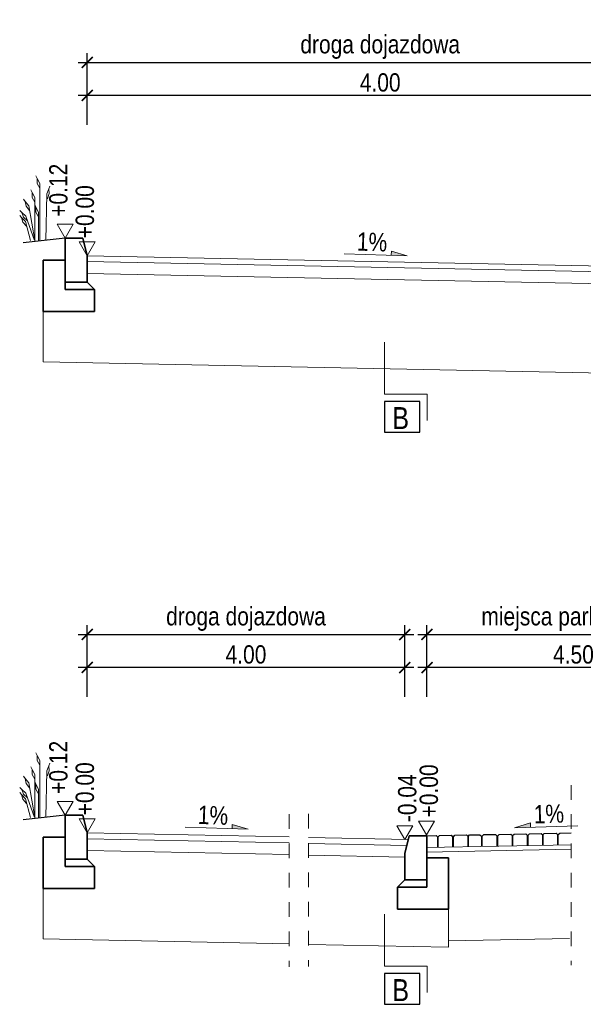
# Model space of a CAD drawing. Header units: metres. Extents: x 45702 to 45878, y -49323 to -49219.
# Tile 7 of 35: x 45726.21 to 45730.05, y -49323.42 to -49316.7. Entities that reach past the tile are written whole.
import ezdxf

# ---------------------------------------------------------------- set-up
doc = ezdxf.new("R2010")
doc.units = ezdxf.units.M
doc.linetypes.add('ACAD_ISO03W100', pattern=[30, 12, -18])
doc.layers.add('00', color=7, linetype='Continuous')
doc.layers.add('OPISY', color=7, linetype='Continuous')
for name, color, linetype, lineweight in [('00_zielen', 82, 'Continuous', 15), ('_L_Tabelka', 7, 'Continuous', 13), ('_P_kostka', 7, 'Continuous', 13), ('_wymiary', 7, 'Continuous', 13), ('DP_OpisSpadki', 7, 'Continuous', 18), ('DP_Warstwy projektowane', 7, 'Continuous', 18), ('elementy betonowe', 7, 'Continuous', 35)]:
    doc.layers.add(name, color=color, linetype=linetype, lineweight=lineweight)
doc.styles.add('znakn', font='ARIALN.TTF')
doc.dimstyles.new('S50_T2.50_[m]', dxfattribs={"dimtxt": 0.125, "dimasz": 0.075, "dimexe": 0.063, "dimexo": 0.125, "dimgap": 0.025, "dimtad": 1, "dimrnd": 0.01, "dimzin": 0, "dimdsep": 46, "dimtxsty": 'znakn', "dimblk": 'ARCHTICK', "dimcen": -0.075, "dimdle": 0.063, "dimadec": 0, "dimazin": 0, "dimtfac": 1, "dimtix": 1, "dimtmove": 2, "dimatfit": 3, "dimfxl": 0.2, "dimfxlon": 1, "dimtolj": 1, "dimtzin": 0, "dimarcsym": 0})

# ---------------------------------------------------------------- blocks, each defined once
blk = doc.blocks.new('_ArchTick')
at = {"color": 0, "linetype": 'ByBlock', "const_width": 0.15}
blk.add_lwpolyline([(-0.5, -0.5), (0.5, 0.5)], dxfattribs=at)
blk = doc.blocks.new('*D1046')
at = {"layer": '_wymiary', "color": 0, "lineweight": -2, "ltscale": 0.5, "transparency": 16777216}
for p, q in [((45726.6665, -49317.4151), (45726.6665, -49317.1521)), ((45730.6665, -49317.4151), (45730.6665, -49317.1521)), ((45730.7295, -49317.2151), (45726.6035, -49317.2151))]:
    blk.add_line(p, q, dxfattribs=at)
at = {"layer": 'Defpoints', "color": 0, "ltscale": 0.5, "transparency": 16777216}
for p in [(45726.6665, -49317.2151), (45726.6665, -49318.4793), (45730.6665, -49319.1025)]:
    blk.add_point(p, dxfattribs=at)
at = {"layer": '_wymiary', "color": 0, "lineweight": -2, "ltscale": 0.5, "transparency": 16777216, "xscale": 0.075, "yscale": 0.075, "zscale": 0.075, "rotation": 180}
blk.add_blockref('_ArchTick', (45726.6665, -49317.2151), dxfattribs=at)
at = {"layer": '_wymiary', "color": 0, "lineweight": -2, "ltscale": 0.5, "transparency": 16777216, "xscale": 0.075, "yscale": 0.075, "zscale": 0.075}
blk.add_blockref('_ArchTick', (45730.6665, -49317.2151), dxfattribs=at)
at = {"layer": '_wymiary', "color": 0, "ltscale": 0.5, "transparency": 16777216, "insert": (45728.6665, -49317.1263), "char_height": 0.125, "attachment_point": 5, "style": 'znakn'}
blk.add_mtext('\\A1;4.00', dxfattribs=at)
blk = doc.blocks.new('*D1047')
at = {"layer": '_L_Tabelka', "color": 0, "lineweight": -2, "ltscale": 0.5, "transparency": 16777216}
for p, q in [((45726.6665, -49317.1895), (45726.6665, -49316.9265)), ((45730.6665, -49317.1895), (45730.6665, -49316.9265)), ((45726.6035, -49316.9895), (45730.7295, -49316.9895))]:
    blk.add_line(p, q, dxfattribs=at)
at = {"layer": 'Defpoints', "color": 0, "ltscale": 0.5, "transparency": 16777216}
for p in [(45730.6665, -49316.9895), (45726.6665, -49318.4793), (45730.6665, -49319.1025)]:
    blk.add_point(p, dxfattribs=at)
at = {"layer": '_L_Tabelka', "color": 0, "lineweight": -2, "ltscale": 0.5, "transparency": 16777216, "xscale": 0.075, "yscale": 0.075, "zscale": 0.075, "rotation": 180}
blk.add_blockref('_ArchTick', (45726.6665, -49316.9895), dxfattribs=at)
at = {"layer": '_L_Tabelka', "color": 0, "lineweight": -2, "ltscale": 0.5, "transparency": 16777216, "xscale": 0.075, "yscale": 0.075, "zscale": 0.075}
blk.add_blockref('_ArchTick', (45730.6665, -49316.9895), dxfattribs=at)
at = {"layer": '_L_Tabelka', "color": 0, "ltscale": 0.5, "transparency": 16777216, "insert": (45728.6665, -49316.8836), "char_height": 0.125, "attachment_point": 5, "style": 'znakn'}
blk.add_mtext('\\A1;droga dojazdowa', dxfattribs=at)
blk = doc.blocks.new('spadek')
blk.add_hatch(color=256).paths.add_polyline_path([(64.6, 3.7), (64.4, -2.1), (86.3, -2.8)])
blk.add_lwpolyline([(0, 0), (86.3, -2.8), (64.6, 3.7), (64.4, -2.1)])
blk = doc.blocks.new('*D1086')
at = {"layer": '_wymiary', "color": 0, "lineweight": -2, "ltscale": 0.5}
for p, q in [((45726.6665, -49321.3211), (45726.6665, -49321.0581)), ((45728.8338, -49321.3211), (45728.8338, -49321.0581)), ((45728.8968, -49321.1211), (45726.6035, -49321.1211))]:
    blk.add_line(p, q, dxfattribs=at)
at = {"layer": 'Defpoints', "color": 0}
for p in [(45726.6665, -49321.1211), (45726.6665, -49322.3854), (45728.8338, -49322.5701)]:
    blk.add_point(p, dxfattribs=at)
at = {"layer": '_wymiary', "color": 0, "linetype": 'ByBlock', "lineweight": -2, "xscale": 0.075, "yscale": 0.075, "zscale": 0.075, "rotation": 180}
blk.add_blockref('_ArchTick', (45726.6665, -49321.1211), dxfattribs=at)
at = {"layer": '_wymiary', "color": 0, "linetype": 'ByBlock', "lineweight": -2, "xscale": 0.075, "yscale": 0.075, "zscale": 0.075}
blk.add_blockref('_ArchTick', (45728.8338, -49321.1211), dxfattribs=at)
at = {"layer": '_wymiary', "color": 0, "ltscale": 0.5, "insert": (45727.7501, -49321.0323), "char_height": 0.125, "attachment_point": 5, "style": 'znakn'}
blk.add_mtext('\\A1;4.00', dxfattribs=at)
blk = doc.blocks.new('*D1087')
at = {"layer": '_L_Tabelka', "color": 0, "lineweight": -2, "ltscale": 0.5}
for p, q in [((45726.6665, -49321.0955), (45726.6665, -49320.8325)), ((45728.8338, -49321.0955), (45728.8338, -49320.8325)), ((45726.6035, -49320.8955), (45728.8968, -49320.8955))]:
    blk.add_line(p, q, dxfattribs=at)
at = {"layer": 'Defpoints', "color": 0}
for p in [(45728.8338, -49320.8955), (45726.6665, -49322.3854), (45728.8338, -49322.5701)]:
    blk.add_point(p, dxfattribs=at)
at = {"layer": '_L_Tabelka', "color": 0, "linetype": 'ByBlock', "lineweight": -2, "xscale": 0.075, "yscale": 0.075, "zscale": 0.075, "rotation": 180}
blk.add_blockref('_ArchTick', (45726.6665, -49320.8955), dxfattribs=at)
at = {"layer": '_L_Tabelka', "color": 0, "linetype": 'ByBlock', "lineweight": -2, "xscale": 0.075, "yscale": 0.075, "zscale": 0.075}
blk.add_blockref('_ArchTick', (45728.8338, -49320.8955), dxfattribs=at)
at = {"layer": '_L_Tabelka', "color": 0, "ltscale": 0.5, "insert": (45727.7501, -49320.7896), "char_height": 0.125, "attachment_point": 5, "style": 'znakn'}
blk.add_mtext('\\A1;droga dojazdowa', dxfattribs=at)
blk = doc.blocks.new('*D1088')
at = {"layer": '_wymiary', "color": 0, "lineweight": -2, "ltscale": 0.5}
for p, q in [((45728.9857, -49321.3211), (45728.9857, -49321.0581)), ((45730.9857, -49321.3211), (45730.9857, -49321.0581)), ((45731.0487, -49321.1211), (45728.9227, -49321.1211))]:
    blk.add_line(p, q, dxfattribs=at)
at = {"layer": 'Defpoints', "color": 0}
for p in [(45728.9857, -49321.1211), (45730.9857, -49322.3453), (45728.9857, -49322.38)]:
    blk.add_point(p, dxfattribs=at)
at = {"layer": '_wymiary', "color": 0, "linetype": 'ByBlock', "lineweight": -2, "xscale": 0.075, "yscale": 0.075, "zscale": 0.075, "rotation": 180}
blk.add_blockref('_ArchTick', (45728.9857, -49321.1211), dxfattribs=at)
at = {"layer": '_wymiary', "color": 0, "linetype": 'ByBlock', "lineweight": -2, "xscale": 0.075, "yscale": 0.075, "zscale": 0.075}
blk.add_blockref('_ArchTick', (45730.9857, -49321.1211), dxfattribs=at)
at = {"layer": '_wymiary', "color": 0, "ltscale": 0.5, "insert": (45729.9857, -49321.0323), "char_height": 0.125, "attachment_point": 5, "style": 'znakn'}
blk.add_mtext('\\A1;4.50', dxfattribs=at)
blk = doc.blocks.new('*D1089')
at = {"layer": '_L_Tabelka', "color": 0, "lineweight": -2, "ltscale": 0.5}
for p, q in [((45728.9857, -49321.0955), (45728.9857, -49320.8325)), ((45730.9857, -49321.0955), (45730.9857, -49320.8325)), ((45728.9227, -49320.8955), (45731.0487, -49320.8955))]:
    blk.add_line(p, q, dxfattribs=at)
at = {"layer": 'Defpoints', "color": 0}
for p in [(45730.9857, -49320.8955), (45730.9857, -49322.3453), (45728.9857, -49322.38)]:
    blk.add_point(p, dxfattribs=at)
at = {"layer": '_L_Tabelka', "color": 0, "linetype": 'ByBlock', "lineweight": -2, "xscale": 0.075, "yscale": 0.075, "zscale": 0.075, "rotation": 180}
blk.add_blockref('_ArchTick', (45728.9857, -49320.8955), dxfattribs=at)
at = {"layer": '_L_Tabelka', "color": 0, "linetype": 'ByBlock', "lineweight": -2, "xscale": 0.075, "yscale": 0.075, "zscale": 0.075}
blk.add_blockref('_ArchTick', (45730.9857, -49320.8955), dxfattribs=at)
at = {"layer": '_L_Tabelka', "color": 0, "ltscale": 0.5, "insert": (45729.9857, -49320.7896), "char_height": 0.125, "attachment_point": 5, "style": 'znakn'}
blk.add_mtext('\\A1;miejsca parkingowe', dxfattribs=at)

msp = doc.modelspace()

# ---------------------------------------------------------------- linework, layer by layer
at = {"color": 3}
for p, q in [((45726.5168621, -49318.1893434), (45726.2285966, -49318.2212294)), ((45726.5168621, -49322.1297908), (45726.2285966, -49322.1616768))]:
    msp.add_line(p, q, dxfattribs=at)
at = {"color": 251, "linetype": 'ACAD_ISO03W100', "lineweight": 15, "ltscale": 0.005, "flags": 128}
for points in [[(45729.970844, -49321.9232113), (45729.970844, -49323.1534573)], [(45729.970844, -49321.9232113), (45729.970844, -49323.1534573)], [(45728.0451484, -49322.1227845), (45728.0451484, -49323.165402)], [(45728.1776365, -49322.1199835), (45728.1776365, -49323.1626009)], [(45728.1776365, -49322.1199835), (45728.1776365, -49323.1626009)]]:
    msp.add_lwpolyline(points, dxfattribs=at)
at = {"linetype": 'Continuous', "ltscale": 1.2, "flags": 128}
for points in [[(45728.9836611, -49322.2698301), (45729.0492113, -49322.2685191), (45729.0593099, -49322.2784177), (45729.0594268, -49322.3492966)], [(45729.0606056, -49322.349273), (45729.0606056, -49322.2784839), (45729.0705031, -49322.2680933), (45729.1505071, -49322.2664932), (45729.1606056, -49322.2763918), (45729.1607226, -49322.3472706)], [(45729.1659997, -49322.3471651), (45729.1659997, -49322.276376), (45729.1758972, -49322.2659854), (45729.2559012, -49322.2643853), (45729.2659998, -49322.2742839), (45729.2661168, -49322.3451628)], [(45729.2672955, -49322.3453392), (45729.2672955, -49322.2745501), (45729.277193, -49322.2641595), (45729.347197, -49322.2625594), (45729.3572956, -49322.272458), (45729.3574125, -49322.3433368)], [(45729.3635913, -49322.3433133), (45729.3635913, -49322.2725242), (45729.3734888, -49322.2621336), (45729.4534928, -49322.2605335), (45729.4635914, -49322.2704321), (45729.4637083, -49322.3413109)], [(45729.4689855, -49322.3412054), (45729.4689855, -49322.2704163), (45729.4788829, -49322.2600257), (45729.5588869, -49322.2584256), (45729.5689855, -49322.2683242), (45729.5691025, -49322.339203)], [(45729.5702813, -49322.3391795), (45729.5702813, -49322.2683904), (45729.5801787, -49322.2579998), (45729.6601827, -49322.2563997), (45729.6702813, -49322.2662983), (45729.6703983, -49322.3371771)], [(45729.6756754, -49322.3370716), (45729.6756754, -49322.2662825), (45729.6855729, -49322.2558919), (45729.7655769, -49322.2542918), (45729.7756755, -49322.2641904), (45729.7757924, -49322.3350693)], [(45729.7769712, -49322.3350457), (45729.7769712, -49322.2642566), (45729.7868687, -49322.253866), (45729.8668727, -49322.2522659), (45729.8769713, -49322.2621645), (45729.8770882, -49322.3330433)]]:
    msp.add_lwpolyline(points, dxfattribs=at)
at = {"linetype": 'Continuous', "ltscale": 1.2}
msp.add_lwpolyline([(45729.8823654, -49322.3329378), (45729.8823654, -49322.2621487), (45729.8922628, -49322.2517581), (45729.970844, -49322.2501864)], dxfattribs=at)
at = {"layer": '00', "flags": 128}
for points in [[(45726.5165435, -49318.1893434), (45726.6365435, -49318.1893434)], [(45726.6365435, -49318.1893434), (45726.6665435, -49318.3093434)], [(45726.6665435, -49318.4893434), (45726.6665435, -49318.3093434)], [(45726.6665435, -49318.4893434), (45726.6665435, -49318.3093434)], [(45726.5165435, -49318.4893434), (45726.6665435, -49318.4893434)], [(45726.5165435, -49318.4893434), (45726.6665435, -49318.4893434)], [(45726.5165435, -49318.5393434), (45726.7165435, -49318.5393434)], [(45726.5165435, -49318.5393434), (45726.7165435, -49318.5393434)], [(45726.6665435, -49318.4893434), (45726.7165435, -49318.5393434)], [(45726.6665435, -49318.4893434), (45726.7165435, -49318.5393434)], [(45726.7165435, -49318.5393434), (45726.7165435, -49318.6393434)], [(45726.7165435, -49318.5393434), (45726.7165435, -49318.6393434)], [(45726.5165435, -49322.1297908), (45726.6365435, -49322.1297908)], [(45726.6365435, -49322.1297908), (45726.6665435, -49322.2497908)], [(45726.6665435, -49322.4297908), (45726.6665435, -49322.2497908)], [(45726.6665435, -49322.4297908), (45726.6665435, -49322.2497908)], [(45728.8638204, -49322.270106), (45728.8338204, -49322.390106)], [(45728.9838204, -49322.270106), (45728.8638204, -49322.270106)], [(45726.5165435, -49322.4297908), (45726.6665435, -49322.4297908)], [(45726.5165435, -49322.4297908), (45726.6665435, -49322.4297908)], [(45726.6665435, -49322.4297908), (45726.7165435, -49322.4797908)], [(45726.6665435, -49322.4297908), (45726.7165435, -49322.4797908)], [(45728.8338204, -49322.570106), (45728.8338204, -49322.390106)], [(45728.8338204, -49322.570106), (45728.8338204, -49322.390106)], [(45726.5165435, -49322.4797908), (45726.7165435, -49322.4797908)], [(45726.5165435, -49322.4797908), (45726.7165435, -49322.4797908)], [(45726.7165435, -49322.4797908), (45726.7165435, -49322.5797908)], [(45726.7165435, -49322.4797908), (45726.7165435, -49322.5797908)], [(45728.8338204, -49322.570106), (45728.7838204, -49322.620106)], [(45728.8338204, -49322.570106), (45728.7838204, -49322.620106)], [(45728.9838204, -49322.570106), (45728.8338204, -49322.570106)], [(45728.9838204, -49322.570106), (45728.8338204, -49322.570106)], [(45728.9838204, -49322.620106), (45728.7838204, -49322.620106)], [(45728.7838204, -49322.620106), (45728.7838204, -49322.720106)], [(45728.9838204, -49322.620106), (45728.7838204, -49322.620106)], [(45728.7838204, -49322.620106), (45728.7838204, -49322.720106)]]:
    msp.add_lwpolyline(points, dxfattribs=at)
at = {"layer": '00_zielen', "flags": 128}
for points in [[(45726.3420716, -49318.2051486), (45726.3420716, -49317.8146463), (45726.3247689, -49317.7807103), (45726.315984, -49317.7634804), (45726.3247689, -49317.7807103), (45726.3247689, -49317.8146463), (45726.3420716, -49317.8478906)], [(45726.3085275, -49318.2050349), (45726.3085275, -49317.9106097), (45726.2912248, -49317.8766736), (45726.2824399, -49317.8594437), (45726.2912248, -49317.8766736), (45726.2912248, -49317.9106097), (45726.3085275, -49317.943854)], [(45726.3827293, -49318.2052864), (45726.3902957, -49317.8869484), (45726.4034174, -49317.8511872), (45726.4100795, -49317.8330307), (45726.4034174, -49317.8511872), (45726.4074743, -49317.8848799), (45726.39427, -49317.9199543)], [(45726.3096937, -49318.2050388), (45726.2667059, -49317.9684116), (45726.243616, -49317.9381148), (45726.2318929, -49317.9227326), (45726.243616, -49317.9381148), (45726.2496818, -49317.9715043), (45726.2726481, -49318.0011205)], [(45726.3074896, -49318.2050314), (45726.2474276, -49318.0390298), (45726.219611, -49318.0130053), (45726.2054881, -49317.9997922), (45726.219611, -49318.0130053), (45726.2311571, -49318.0449167), (45726.2587383, -49318.0702908)], [(45726.333813, -49318.2051206), (45726.333813, -49318.0103826), (45726.3165103, -49317.9764466), (45726.3077254, -49317.9592167), (45726.3165103, -49317.9764466), (45726.3165103, -49318.0103826), (45726.333813, -49318.0436269)], [(45726.2785299, -49318.2049332), (45726.2438085, -49318.0759543), (45726.218279, -49318.0476827), (45726.2053173, -49318.0333288), (45726.218279, -49318.0476827), (45726.2271006, -49318.0804521), (45726.2524503, -49318.1080558)], [(45726.3420716, -49322.145596), (45726.3420716, -49321.7550937), (45726.3247689, -49321.7211577), (45726.315984, -49321.7039278), (45726.3247689, -49321.7211577), (45726.3247689, -49321.7550937), (45726.3420716, -49321.788338)], [(45726.3085275, -49322.1454823), (45726.3085275, -49321.8510571), (45726.2912248, -49321.8171211), (45726.2824399, -49321.7998912), (45726.2912248, -49321.8171211), (45726.2912248, -49321.8510571), (45726.3085275, -49321.8843014)], [(45726.3827293, -49322.1457338), (45726.3902957, -49321.8273958), (45726.4034174, -49321.7916347), (45726.4100795, -49321.7734781), (45726.4034174, -49321.7916347), (45726.4074743, -49321.8253273), (45726.39427, -49321.8604017)], [(45726.3096937, -49322.1454863), (45726.2667059, -49321.908859), (45726.243616, -49321.8785622), (45726.2318929, -49321.8631801), (45726.243616, -49321.8785622), (45726.2496818, -49321.9119517), (45726.2726481, -49321.9415679)], [(45726.333813, -49322.145568), (45726.333813, -49321.95083), (45726.3165103, -49321.916894), (45726.3077254, -49321.8996641), (45726.3165103, -49321.916894), (45726.3165103, -49321.95083), (45726.333813, -49321.9840743)], [(45726.3074896, -49322.1454788), (45726.2474276, -49321.9794772), (45726.219611, -49321.9534527), (45726.2054881, -49321.9402396), (45726.219611, -49321.9534527), (45726.2311571, -49321.9853642), (45726.2587383, -49322.0107383)], [(45726.2785299, -49322.1453807), (45726.2438085, -49322.0164018), (45726.218279, -49321.9881302), (45726.2053173, -49321.9737762), (45726.218279, -49321.9881302), (45726.2271006, -49322.0208996), (45726.2524503, -49322.0485032)]]:
    msp.add_lwpolyline(points, dxfattribs=at)
at = {"layer": '_L_Tabelka', "ltscale": 0.5}
for p, q in [((45729.970844, -49322.3310682), (45728.9836611, -49322.3508119)), ((45729.970844, -49322.3610682), (45728.9836611, -49322.3808119)), ((45729.958646, -49322.9709702), (45729.1338204, -49322.9874668))]:
    msp.add_line(p, q, dxfattribs=at)
at = {"layer": '_P_kostka', "ltscale": 0.5}
for p, q in [((45726.3665435, -49318.5610314), (45726.3665435, -49319.0334894)), ((45730.9666945, -49319.1254924), (45726.3665435, -49319.0334894)), ((45726.3665435, -49322.5014789), (45726.3665435, -49322.9739368)), ((45729.1338204, -49322.770106), (45729.1338204, -49323.0314793)), ((45728.0451484, -49323.0075089), (45726.3665435, -49322.9739368)), ((45729.1338204, -49323.0314793), (45728.1776365, -49323.0123556))]:
    msp.add_line(p, q, dxfattribs=at)
at = {"layer": '_wymiary', "ltscale": 0.5}
for p, q in [((45730.6667623, -49318.3893478), (45726.6665435, -49318.3093434)), ((45730.6666945, -49318.4293464), (45726.6665435, -49318.3493434)), ((45730.6666945, -49318.5093464), (45726.6665435, -49318.4293434)), ((45728.0451484, -49322.2773629), (45726.6665435, -49322.2497908)), ((45728.0451484, -49322.3173629), (45726.6665435, -49322.2897908)), ((45728.8573957, -49322.2958048), (45728.1776365, -49322.2822096)), ((45728.0451484, -49322.3973629), (45726.6665435, -49322.3697908)), ((45728.8474455, -49322.3356058), (45728.1776365, -49322.3222096)), ((45728.8357097, -49322.4153711), (45728.1776365, -49322.4022096))]:
    msp.add_line(p, q, dxfattribs=at)
at = {"layer": '_wymiary', "ltscale": 0.5, "flags": 128}
for points in [[(45728.9868983, -49319.4336998), (45728.9868983, -49319.2542961), (45728.6952238, -49319.2542961), (45728.6952238, -49318.8983884)], [(45728.9868983, -49323.3397245), (45728.9868983, -49323.1603208), (45728.6952238, -49323.1603208), (45728.6952238, -49322.8044131)]]:
    msp.add_lwpolyline(points, dxfattribs=at)
at = {"layer": 'DP_OpisSpadki'}
for points in [[(45726.5167028, -49318.1890675), (45726.5712624, -49318.0945675), (45726.4621432, -49318.0945675)], [(45726.6667028, -49318.3090675), (45726.7212624, -49318.2145675), (45726.6121432, -49318.2145675)], [(45726.5167028, -49322.129515), (45726.5712624, -49322.035015), (45726.4621432, -49322.035015)], [(45726.6667028, -49322.249515), (45726.7212624, -49322.155015), (45726.6121432, -49322.155015)], [(45728.9830057, -49322.2640383), (45728.9284461, -49322.1695383), (45729.0375654, -49322.1695383)], [(45728.8355363, -49322.2960729), (45728.7809767, -49322.2015729), (45728.8900959, -49322.2015729)]]:
    msp.add_lwpolyline(points, close=True, dxfattribs=at)
at = {"layer": 'DP_Warstwy projektowane', "ltscale": 1.2, "flags": 128}
for points in [[(45726.6665435, -49318.3093434), (45726.6665435, -49318.3493514)], [(45726.6665435, -49318.3093434), (45726.6665435, -49318.3493514)], [(45726.6665435, -49318.3093434), (45726.6665435, -49318.3493514)], [(45726.6665435, -49322.2497908), (45726.6665435, -49322.2897988)], [(45726.6665435, -49322.2497908), (45726.6665435, -49322.2897988)], [(45726.6665435, -49322.2497908), (45726.6665435, -49322.2897988)]]:
    msp.add_lwpolyline(points, dxfattribs=at)
at = {"layer": 'DP_Warstwy projektowane', "ltscale": 0.5, "flags": 128}
for points in [[(45726.6665435, -49318.3093434), (45726.6665435, -49318.3493514)], [(45726.6665435, -49318.3093434), (45726.6665435, -49318.3493514)], [(45726.6665435, -49318.3093434), (45726.6665435, -49318.3493514)], [(45726.6665435, -49322.2497908), (45726.6665435, -49322.2897988)], [(45726.6665435, -49322.2497908), (45726.6665435, -49322.2897988)], [(45726.6665435, -49322.2497908), (45726.6665435, -49322.2897988)]]:
    msp.add_lwpolyline(points, dxfattribs=at)
at = {"layer": 'elementy betonowe', "color": 0, "linetype": 'Continuous', "ltscale": 1.2}
for p, q in [((45726.6663939, -49318.4893434), (45726.6665435, -49318.3093434)), ((45726.6663939, -49322.4297909), (45726.6665435, -49322.2497908)), ((45728.8339701, -49322.570106), (45728.8338204, -49322.390106))]:
    msp.add_line(p, q, dxfattribs=at)
at = {"layer": 'elementy betonowe', "color": 0, "linetype": 'Continuous', "ltscale": 1.2, "flags": 128}
for points in [[(45726.5165435, -49318.1893434), (45726.5165435, -49318.4893434)], [(45726.5165435, -49318.1893434), (45726.6365435, -49318.1893434)], [(45726.6365435, -49318.1893434), (45726.6665435, -49318.3093434)], [(45726.6665435, -49318.4893434), (45726.6665435, -49318.3093434)], [(45726.3665435, -49318.3393434), (45726.3665435, -49318.6893434)], [(45726.3665435, -49318.3393434), (45726.5165435, -49318.3393434)], [(45726.5165435, -49318.4893434), (45726.6665435, -49318.4893434)], [(45726.5165435, -49318.4893434), (45726.5165435, -49318.5393434)], [(45726.5165435, -49318.5393434), (45726.7165435, -49318.5393434)], [(45726.6665435, -49318.4893434), (45726.7165435, -49318.5393434)], [(45726.7165435, -49318.5393434), (45726.7165641, -49318.6893228)], [(45726.3665435, -49318.6893434), (45726.7165435, -49318.6893434)], [(45726.5165435, -49322.1297908), (45726.5165435, -49322.4297908)], [(45726.5165435, -49322.1297908), (45726.6365435, -49322.1297908)], [(45726.6365435, -49322.1297908), (45726.6665435, -49322.2497908)], [(45726.3665435, -49322.2797908), (45726.3665435, -49322.6297908)], [(45726.3665435, -49322.2797908), (45726.5165435, -49322.2797908)], [(45726.6665435, -49322.4297908), (45726.6665435, -49322.2497908)], [(45728.8638204, -49322.270106), (45728.8338204, -49322.390106)], [(45728.9838204, -49322.270106), (45728.8638204, -49322.270106)], [(45728.9838204, -49322.270106), (45728.9838204, -49322.570106)], [(45726.5165435, -49322.4297908), (45726.6665435, -49322.4297908)], [(45726.5165435, -49322.4297908), (45726.5165435, -49322.4797908)], [(45726.6665435, -49322.4297908), (45726.7165435, -49322.4797908)], [(45728.8338204, -49322.570106), (45728.8338204, -49322.390106)], [(45729.1338204, -49322.420106), (45728.9838204, -49322.420106)], [(45729.1338204, -49322.420106), (45729.1338204, -49322.770106)], [(45726.5165435, -49322.4797908), (45726.7165435, -49322.4797908)], [(45726.7165435, -49322.4797908), (45726.7165641, -49322.6297702)], [(45728.8338204, -49322.570106), (45728.7838204, -49322.620106)], [(45728.9838204, -49322.570106), (45728.8338204, -49322.570106)], [(45728.9838204, -49322.570106), (45728.9838204, -49322.620106)], [(45726.3665435, -49322.6297908), (45726.7165435, -49322.6297908)], [(45728.7838204, -49322.620106), (45728.7837998, -49322.7700853)], [(45728.9838204, -49322.620106), (45728.7838204, -49322.620106)], [(45729.1338204, -49322.770106), (45728.7838204, -49322.770106)]]:
    msp.add_lwpolyline(points, dxfattribs=at)
at = {"layer": 'OPISY'}
for points in [[(45728.9368983, -49319.3042961), (45728.6952484, -49319.3042961), (45728.6952484, -49319.5145615), (45728.9368983, -49319.5145615)], [(45728.9368983, -49323.2103208), (45728.6952484, -49323.2103208), (45728.6952484, -49323.4205861), (45728.9368983, -49323.4205861)]]:
    msp.add_lwpolyline(points, close=True, dxfattribs=at)

# ---------------------------------------------------------------- block references
at = {"layer": 'DP_OpisSpadki', "yscale": 0.004999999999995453, "zscale": 0.004999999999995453}
for p, xscale in [((45728.4198343, -49318.2953442), 0.004999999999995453), ((45727.3338582, -49322.2102678), 0.004999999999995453), ((45730.0149847, -49322.2008837), -0.004999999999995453)]:
    msp.add_blockref('spadek', p, dxfattribs=dict(at, xscale=xscale))

# ---------------------------------------------------------------- texts
at = {"layer": 'DP_OpisSpadki', "color": 7, "style": 'znakn'}
for s, p in [('+0.12', (45726.5315463, -49318.04338)), ('+0.00', (45726.7123264, -49318.1897407)), ('+0.12', (45726.5315463, -49321.9838275)), ('+0.00', (45726.7123264, -49322.1301881)), ('+0.00', (45729.0607621, -49322.1447115)), ('-0.04', (45728.9132926, -49322.176746))]:
    msp.add_text(s, height=0.125, rotation=90, dxfattribs=at).set_placement(p)
at = {"layer": 'DP_OpisSpadki', "style": 'znakn'}
for rotation, p in [(358.10018841, (45728.5054845, -49318.2736695)), (358.10018841, (45727.4195084, -49322.1885931)), (1.89981159, (45729.7164571, -49322.1862702))]:
    msp.add_text('1%%%', height=0.125, rotation=rotation, dxfattribs=at).set_placement(p)
at = {"layer": 'OPISY', "char_height": 0.15, "attachment_point": 3, "style": 'znakn'}
for insert in [(45728.8634577, -49319.3427684), (45728.8634577, -49323.2487931)]:
    msp.add_mtext_dynamic_manual_height_columns('B', width=0.167407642, gutter_width=12.5, heights=[0], dxfattribs=dict(at, insert=insert))

# ---------------------------------------------------------------- dimensions: what is measured, and where the dimension line sits
at = {"layer": '_L_Tabelka', "ltscale": 0.5}
for base, p1, p2, picture, middle in [((45730.6664687, -49316.9894919), (45726.6664687, -49318.4793419), (45730.6664687, -49319.1024618), '*D1047', (45728.6664687, -49316.8836171)), ((45728.8338204, -49320.8955166), (45726.6664687, -49322.3853666), (45728.8338204, -49322.570106), '*D1087', (45727.7501445, -49320.7896417))]:
    dim = msp.add_linear_dim(base=base, p1=p1, p2=p2, angle=0, text='droga dojazdowa', dimstyle='S50_T2.50_[m]', dxfattribs=at)
    dim.commit()
    dim.dimension.update_dxf_attribs({"geometry": picture, "text_midpoint": middle})
dim = msp.add_linear_dim(base=(45730.9857097, -49320.8955166), p1=(45728.9857097, -49322.3799982), p2=(45730.9857097, -49322.3453411), text='miejsca parkingowe', dimstyle='S50_T2.50_[m]', dxfattribs=at)
dim.commit()
dim.dimension.update_dxf_attribs({"geometry": '*D1089', "text_midpoint": (45729.9857097, -49320.7896417)})
at = {"layer": '_wymiary', "ltscale": 0.5}
dim = msp.add_linear_dim(base=(45726.6664687, -49317.2151193), p1=(45730.6664687, -49319.1024618), p2=(45726.6664687, -49318.4793419), angle=180, dimstyle='S50_T2.50_[m]', dxfattribs=at)
dim.commit()
dim.dimension.update_dxf_attribs({"geometry": '*D1046', "text_midpoint": (45728.6664687, -49317.1262976)})
for base, p1, p2, text, picture, middle in [((45726.6664687, -49321.1211439), (45728.8338204, -49322.570106), (45726.6664687, -49322.3853666), '4.00', '*D1086', (45727.7501445, -49321.0323223)), ((45728.9857097, -49321.1211439), (45730.9857097, -49322.3453411), (45728.9857097, -49322.3799982), '4.50', '*D1088', (45729.9857097, -49321.0323223))]:
    dim = msp.add_linear_dim(base=base, p1=p1, p2=p2, angle=180, text=text, dimstyle='S50_T2.50_[m]', dxfattribs=at)
    dim.commit()
    dim.dimension.update_dxf_attribs({"geometry": picture, "text_midpoint": middle})

doc.saveas('drawing.dxf')
